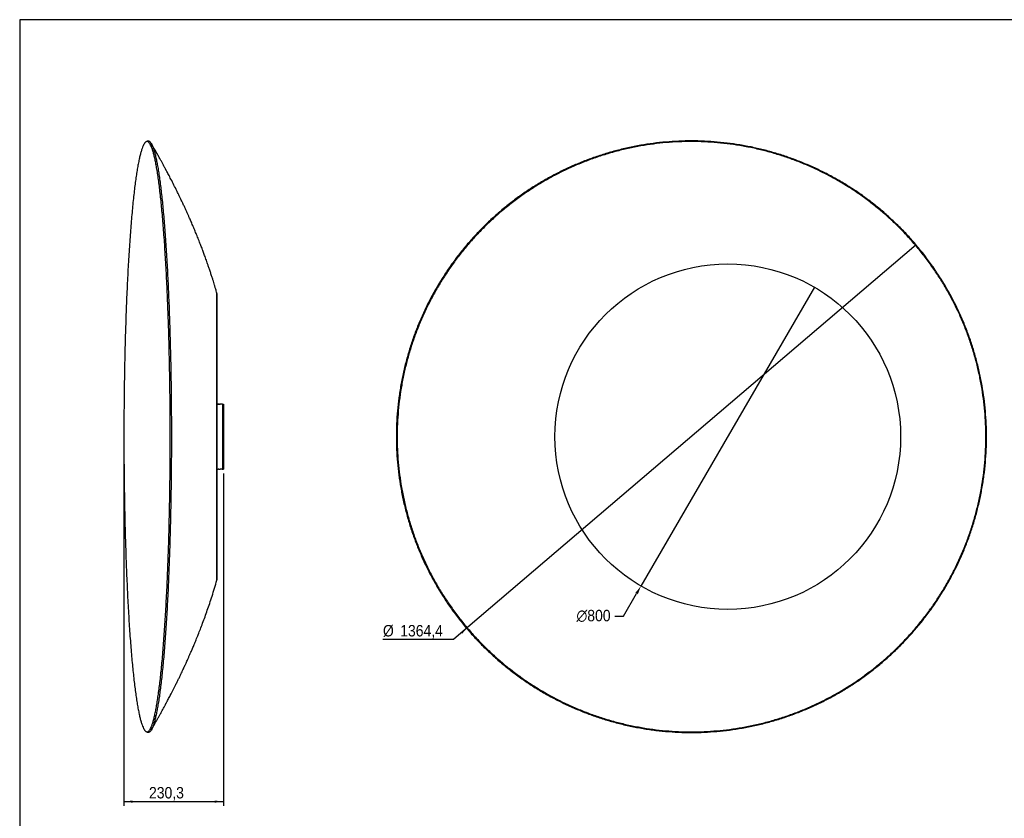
# Model space of a CAD drawing. Header units: millimetres. Extents: x 99 to 4199, y 26 to 2896.
# Tile 2 of 3: x 99 to 2378, y 1047 to 2896. Entities that reach past the tile are written whole.
import ezdxf

# ---------------------------------------------------------------- set-up
doc = ezdxf.new("R2010")
doc.units = ezdxf.units.MM
doc.header["$LTSCALE"] = 10
doc.header["$PDSIZE"] = -1
doc.linetypes.add('SLD-Solido', pattern=[0])
doc.layers.add('QUOTE', color=1, linetype='SLD-Solido')
doc.layers.add('SCHIZZI', color=9, linetype='Continuous')
doc.styles.add('SLDTEXTSTYLE0', font='GOTHIC.TTF', dxfattribs={"width": 0.913})
doc.dimstyles.new('SLDDIMSTYLE0', dxfattribs={"dimtxt": 26.458333, "dimasz": 20, "dimexe": 0, "dimexo": 0.0625, "dimgap": 6.614583, "dimtad": 0, "dimtih": 1, "dimtoh": 1, "dimdec": 1, "dimrnd": 1e-09, "dimzin": 12, "dimdsep": 46, "dimtxsty": 'SLDTEXTSTYLE0', "dimblk1": 'NONE', "dimsah": 1, "dimcen": 0, "dimadec": 0, "dimazin": 3, "dimtfac": 1, "dimtdec": 1, "dimtmove": 0, "dimatfit": 3, "dimldrblk": 'NONE', "dimfxl": 1, "dimfrac": 2, "dimtolj": 1, "dimtzin": 12, "dimarcsym": 0})
doc.dimstyles.new('SLDDIMSTYLE1', dxfattribs={"dimtxt": 26.458333, "dimasz": 20, "dimexe": 0, "dimexo": 0.0625, "dimgap": 6.614583, "dimtad": 1, "dimdec": 1, "dimrnd": 1e-09, "dimzin": 12, "dimdsep": 46, "dimtxsty": 'SLDTEXTSTYLE0', "dimsah": 1, "dimcen": 0.09, "dimadec": 0, "dimazin": 3, "dimtfac": 1, "dimtdec": 1, "dimtofl": 0, "dimtmove": 0, "dimatfit": 3, "dimfxl": 1, "dimfrac": 2, "dimtolj": 1, "dimtzin": 12, "dimarcsym": 0})

# ---------------------------------------------------------------- blocks, each defined once
blk = doc.blocks.new('_D')
at = {"layer": 'QUOTE', "transparency": 16777216}
for p, q in [((2174.5, 2375), (1136.8, 1489.2)), ((1136.8, 1489.2), (1103.5, 1460.7)), ((1103.5, 1460.7), (940.2, 1460.7))]:
    blk.add_line(p, q, dxfattribs=at)
blk.add_solid([(1136.8, 1489.2), (1120, 1478.1), (1123.2, 1474.3)], dxfattribs=at)
at = {"layer": 'QUOTE', "transparency": 16777216, "char_height": 26.46, "attachment_point": 1, "style": 'SLDTEXTSTYLE0'}
for s, insert in [('%%c', (940.2, 1494.5)), ('1364,4', (980.1, 1494.5))]:
    blk.add_mtext(s, dxfattribs=dict(at, insert=insert))
blk = doc.blocks.new('_None')
blk = doc.blocks.new('_D_1')
at = {"layer": 'Defpoints', "color": 0, "transparency": 16777216}
for p in [(1939.1, 2276.5), (1537.3, 1584.7)]:
    blk.add_point(p, dxfattribs=at)
at = {"layer": 'QUOTE', "color": 0, "lineweight": -2, "transparency": 16777216}
for p, q in [((1939.1, 2276.5), (1537.3, 1584.7)), ((1496.7, 1514.9), (1527.3, 1567.4)), ((1476.7, 1514.9), (1496.7, 1514.9))]:
    blk.add_line(p, q, dxfattribs=at)
at = {"layer": 'QUOTE', "color": 0, "transparency": 16777216}
blk.add_solid([(1524.4, 1569.1), (1530.1, 1565.8), (1537.3, 1584.7)], dxfattribs=at)
at = {"layer": 'QUOTE', "color": 0, "transparency": 16777216, "insert": (1388, 1529.6), "char_height": 26.46, "attachment_point": 1, "style": 'SLDTEXTSTYLE0'}
blk.add_mtext('\\A1;∅800', dxfattribs=at)
blk = doc.blocks.new('_D_2')
at = {"layer": 'QUOTE', "transparency": 16777216}
for p, q in [((340.7, 1939.9), (340.7, 1075.6)), ((571, 1845.6), (571, 1075.6)), ((340.7, 1085.6), (571, 1085.6))]:
    blk.add_line(p, q, dxfattribs=at)
for points in [[(340.7, 1085.6), (360.7, 1083.1), (360.7, 1088.1)], [(571, 1085.6), (551, 1088.1), (551, 1083.1)]]:
    blk.add_solid(points, dxfattribs=at)
at = {"layer": 'QUOTE', "transparency": 16777216, "insert": (398.7, 1119.4), "char_height": 26.46, "attachment_point": 1, "style": 'SLDTEXTSTYLE0'}
blk.add_mtext('230,3', dxfattribs=at)

msp = doc.modelspace()

# ---------------------------------------------------------------- linework, layer by layer
for p, q in [((555.97, 2261.83), (555.97, 1765.03)), ((556.07, 2221.71), (555.97, 2221.71)), ((555.97, 2211.71), (556.07, 2211.71)), ((556.07, 2221.71), (556.07, 2218.62)), ((556.07, 2218.62), (556.07, 2211.71)), ((556.07, 2088.73), (555.97, 2088.73)), ((555.97, 2078.73), (556.07, 2078.73)), ((556.07, 2088.73), (556.07, 2085.64)), ((556.07, 2085.64), (556.07, 2078.73)), ((555.97, 2006.13), (559.19, 2006.13)), ((555.97, 2006.13), (558.48, 2006.13)), ((559.19, 2006.13), (558.48, 2006.13)), ((560.55, 2006.13), (558.48, 2006.13)), ((561.26, 2006.13), (559.19, 2006.13)), ((567.97, 2006.13), (562.68, 2006.13)), ((568.38, 2006.13), (563.38, 2006.13)), ((568.82, 2006.13), (567.97, 2006.13)), ((568.82, 2006.13), (568.82, 2006.13)), ((568.82, 2006.13), (568.97, 2006.13)), ((568.97, 2006.13), (568.97, 2003.42)), ((568.97, 2005.63), (570.97, 2005.63)), ((570.97, 2005.63), (570.97, 2000.63)), ((568.97, 2003.42), (568.97, 2000.63)), ((568.97, 2000.63), (568.97, 1860.63)), ((570.97, 2000.63), (570.97, 1860.63)), ((556.07, 1887.12), (555.97, 1887.12)), ((555.97, 1877.12), (556.07, 1877.12)), ((556.07, 1887.12), (556.07, 1884.04)), ((556.07, 1884.04), (556.07, 1877.12)), ((555.97, 1855.13), (558.53, 1855.13)), ((560.55, 1855.13), (558.53, 1855.13)), ((568.38, 1855.13), (563.38, 1855.13)), ((568.82, 1855.13), (568.38, 1855.13)), ((568.97, 1855.13), (568.82, 1855.13)), ((568.82, 1855.13), (568.82, 1855.13)), ((568.97, 1860.63), (568.97, 1856.41)), ((568.97, 1856.41), (568.97, 1855.13)), ((568.97, 1855.63), (570.97, 1855.63)), ((570.97, 1860.63), (570.97, 1855.63)), ((555.97, 1765.03), (555.97, 1599.43)), ((556.07, 1698.05), (555.97, 1698.05)), ((555.97, 1688.05), (556.07, 1688.05)), ((556.07, 1698.05), (556.07, 1694.96)), ((556.07, 1694.96), (556.07, 1688.05)), ((556.07, 1629.43), (555.97, 1629.43)), ((555.97, 1619.43), (556.07, 1619.43)), ((556.07, 1629.43), (556.07, 1626.34)), ((556.07, 1626.34), (556.07, 1619.43)), ((556.01, 1608.88), (555.97, 1608.88)), ((556.01, 1608.86), (555.97, 1608.86)), ((555.97, 1605.81), (556.01, 1605.81)), ((555.97, 1605.8), (556.01, 1605.8))]:
    msp.add_line(p, q)
at = {"flags": 128}
for points in [[(394.34, 2614.69), (393.05, 2613.93), (391.77, 2613.17)], [(391.77, 1247.88), (393.06, 1247.12), (394.34, 1246.36)]]:
    msp.add_lwpolyline(points, dxfattribs=at)
msp.add_circle((1738.2, 1930.63), 400)
for centre, start, end in [((558.7, 2002.89), 93.9553, 147.42937), ((558.73, 1858.36), 211.52864, 266.39783)]:
    msp.add_arc(centre, 3.24, start, end)
for centre, major_axis, start_param, end_param in [((561.97, 2006.14), (2, 0.01), 3.9269908, 4.7123643), ((561.97, 2006.14), (1, 0.005), 3.9269908, 4.7123643), ((561.97, 2006.14), (1, -0.005), 4.7124136, 5.4977871), ((561.97, 2006.14), (2, -0.01), 4.7124136, 5.4977871), ((566.97, 2006.14), (2, -0.01), 5.4977871, 5.8904986), ((561.97, 1855.14), (2, 0.01), 3.9269908, 4.7123643), ((561.97, 1855.14), (2, -0.01), 4.7124136, 5.4977871), ((566.97, 1855.14), (2, -0.01), 5.4977871, 5.8904986)]:
    msp.add_ellipse(centre, major_axis=major_axis, ratio=0.0049668, start_param=start_param, end_param=end_param)
for points, knots in [([(340.65, 1930.53), (340.66, 1940.54), (340.68, 1960.58), (340.84, 1990.58), (341.1, 2020.46), (341.46, 2050.17), (341.92, 2079.47), (342.48, 2108.32), (343.13, 2136.65), (343.88, 2164.61), (344.72, 2192.29), (345.67, 2219.64), (346.71, 2246.6), (347.85, 2272.94), (349.08, 2298.62), (350.38, 2323.45), (351.76, 2347.37), (353.21, 2370.38), (354.74, 2392.57), (356.35, 2414.02), (358.05, 2434.68), (359.82, 2454.49), (361.66, 2473.29), (363.57, 2491.04), (365.52, 2507.6), (367.51, 2522.97), (369.54, 2537.15), (371.62, 2550.19), (373.76, 2562.15), (375.94, 2572.97), (378.18, 2582.62), (380.44, 2591.01), (382.73, 2598.12), (385.03, 2603.91), (387.34, 2608.39), (389.64, 2611.57), (391.95, 2613.48), (394.28, 2614.13), (396.63, 2613.47), (398.98, 2611.49), (401.32, 2608.2), (403.65, 2603.59), (405.95, 2597.72), (408.22, 2590.62), (410.44, 2582.33), (412.63, 2572.82), (414.8, 2562.05), (416.95, 2550.01), (419.07, 2536.71), (421.13, 2522.23), (423.15, 2506.6), (425.09, 2489.96), (426.97, 2472.37), (428.78, 2453.86), (430.52, 2434.38), (432.2, 2413.84), (433.82, 2392.25), (435.38, 2369.64), (436.85, 2346.18), (438.25, 2321.92), (439.54, 2297.05), (440.75, 2271.63), (441.86, 2245.73), (442.89, 2219.24), (443.83, 2192.05), (444.68, 2164.2), (445.43, 2135.73), (446.09, 2106.86), (446.65, 2077.65), (447.1, 2048.33), (447.45, 2018.97), (447.7, 1989.61), (447.86, 1960.15), (447.91, 1930.45), (447.85, 1900.57), (447.7, 1870.57), (447.44, 1840.69), (447.08, 1810.98), (446.62, 1781.68), (446.06, 1752.83), (445.41, 1724.49), (444.67, 1696.53), (443.82, 1668.85), (442.88, 1641.49), (441.83, 1614.53), (440.7, 1588.19), (439.47, 1562.5), (438.16, 1537.67), (436.78, 1513.74), (435.33, 1490.73), (433.8, 1468.54), (432.19, 1447.08), (430.5, 1426.41), (428.72, 1406.6), (426.88, 1387.8), (424.98, 1370.05), (423.03, 1353.48), (421.03, 1338.1), (419, 1323.93), (416.92, 1310.88), (414.79, 1298.92), (412.6, 1288.09), (410.37, 1278.43), (408.1, 1270.04), (405.81, 1262.93), (403.51, 1257.14), (401.21, 1252.67), (398.9, 1249.48), (396.59, 1247.57), (394.26, 1246.92), (391.92, 1247.58), (389.56, 1249.56), (387.22, 1252.86), (384.89, 1257.46), (382.59, 1263.34), (380.32, 1270.44), (378.1, 1278.73), (375.91, 1288.24), (373.74, 1299.02), (371.59, 1311.06), (369.47, 1324.37), (367.41, 1338.85), (365.39, 1354.48), (363.44, 1371.12), (361.57, 1388.72), (359.76, 1407.23), (358.02, 1426.71), (356.34, 1447.26), (354.72, 1468.85), (353.16, 1491.47), (351.69, 1514.93), (350.29, 1539.2), (348.99, 1564.07), (347.79, 1589.49), (346.68, 1615.4), (345.65, 1641.89), (344.71, 1669.08), (343.86, 1696.94), (343.11, 1725.41), (342.45, 1754.28), (341.89, 1783.5), (341.44, 1812.82), (341.09, 1842.18), (340.84, 1871.54), (340.68, 1901.01), (340.66, 1920.69), (340.65, 1930.53)], [0, 0, 0, 0, 0.007, 0.0139999, 0.0209998, 0.0279997, 0.0349996, 0.0418745, 0.0487493, 0.0556242, 0.062499, 0.0694987, 0.0764985, 0.0834982, 0.0904979, 0.0974976, 0.1043723, 0.111247, 0.1181216, 0.1249963, 0.1319959, 0.1389955, 0.145995, 0.1529946, 0.1599942, 0.1668687, 0.1737433, 0.1806179, 0.1874924, 0.1944919, 0.2014915, 0.208491, 0.2154905, 0.22249, 0.2293645, 0.236239, 0.2431135, 0.249988, 0.2569875, 0.263987, 0.2709865, 0.277986, 0.2849855, 0.29186, 0.2987345, 0.3056091, 0.3124836, 0.3194832, 0.3264827, 0.3334822, 0.3404818, 0.3474813, 0.3543559, 0.3612305, 0.3681052, 0.3749798, 0.3819794, 0.3889791, 0.3959787, 0.4029784, 0.4099781, 0.4168528, 0.4237275, 0.4306023, 0.4374771, 0.4444769, 0.4514767, 0.4584765, 0.4654763, 0.4724762, 0.4793511, 0.4862261, 0.4931011, 0.4999761, 0.5069761, 0.5139761, 0.5209761, 0.5279762, 0.5349763, 0.5418515, 0.5487267, 0.5556019, 0.5624771, 0.5694773, 0.5764776, 0.5834778, 0.5904781, 0.5974784, 0.6043537, 0.6112291, 0.6181044, 0.6249798, 0.6319802, 0.6389806, 0.645981, 0.6529814, 0.6599818, 0.6668572, 0.6737327, 0.6806082, 0.6874836, 0.6944841, 0.7014846, 0.708485, 0.7154855, 0.722486, 0.7293615, 0.736237, 0.7431125, 0.749988, 0.7569885, 0.763989, 0.7709895, 0.77799, 0.7849905, 0.791866, 0.7987415, 0.8056169, 0.8124924, 0.8194929, 0.8264933, 0.8334938, 0.8404942, 0.8474946, 0.8543701, 0.8612455, 0.8681209, 0.8749963, 0.8819966, 0.888997, 0.8959973, 0.9029976, 0.9099979, 0.9168732, 0.9237485, 0.9306237, 0.937499, 0.9444992, 0.9514994, 0.9584995, 0.9654996, 0.9724997, 0.9793749, 0.9862499, 0.993125, 1, 1, 1, 1]), ([(394.34, 2614.65), (394.4, 2614.7), (395.23, 2615.4), (396.86, 2615.57), (399.2, 2615.02), (401.56, 2613.01), (403.91, 2609.71), (406.25, 2605.09), (408.55, 2599.21), (410.82, 2592.09), (413.05, 2583.79), (415.24, 2574.26), (417.42, 2563.47), (419.57, 2551.41), (421.69, 2538.07), (423.76, 2523.56), (425.78, 2507.9), (427.73, 2491.23), (429.61, 2473.59), (431.41, 2455.05), (433.16, 2435.53), (434.84, 2414.95), (436.46, 2393.31), (438.02, 2370.65), (439.5, 2347.14), (440.89, 2322.82), (442.19, 2297.9), (443.4, 2272.42), (444.51, 2246.47), (445.53, 2219.92), (446.47, 2192.67), (447.32, 2164.75), (448.08, 2136.21), (448.74, 2107.28), (449.3, 2078), (449.75, 2048.61), (450.1, 2019.18), (450.35, 1989.75), (450.5, 1960.22), (450.55, 1930.45), (450.5, 1900.5), (450.35, 1870.43), (450.09, 1840.48), (449.73, 1810.7), (449.27, 1781.33), (448.71, 1752.41), (448.06, 1724.01), (447.31, 1695.99), (446.47, 1668.24), (445.52, 1640.82), (444.48, 1613.8), (443.34, 1587.39), (442.12, 1561.65), (440.81, 1536.77), (439.43, 1512.78), (437.98, 1489.72), (436.45, 1467.48), (434.83, 1445.98), (433.14, 1425.27), (431.36, 1405.41), (429.52, 1386.57), (427.61, 1368.78), (425.66, 1352.18), (423.66, 1336.77), (421.62, 1322.56), (419.54, 1309.49), (417.4, 1297.5), (415.22, 1286.65), (412.98, 1276.98), (410.71, 1268.57), (408.41, 1261.44), (406.11, 1255.64), (403.8, 1251.15), (401.49, 1247.97), (399.17, 1246.02), (396.84, 1245.49), (395.22, 1245.64), (394.39, 1246.35), (394.34, 1246.4)], [0, 0, 0, 0, 0.0010503, 0.014402, 0.0279964, 0.0415909, 0.0551853, 0.0687798, 0.0823742, 0.095726, 0.1090778, 0.1224296, 0.1357815, 0.1493762, 0.1629709, 0.1765657, 0.1901606, 0.2037555, 0.2171078, 0.2304602, 0.2438127, 0.2571653, 0.2707607, 0.2843563, 0.2979519, 0.3115477, 0.3251436, 0.3384968, 0.3518502, 0.3652036, 0.3785572, 0.3921536, 0.4057501, 0.4193468, 0.4329435, 0.4465403, 0.4598944, 0.4732486, 0.4866029, 0.4999572, 0.5135544, 0.5271515, 0.5407488, 0.554346, 0.5679433, 0.5812978, 0.5946523, 0.6080067, 0.6213612, 0.6349584, 0.6485556, 0.6621527, 0.6757498, 0.6893469, 0.7027011, 0.7160553, 0.7294094, 0.7427635, 0.7563603, 0.7699571, 0.7835538, 0.7971504, 0.810747, 0.8241008, 0.8374546, 0.8508084, 0.8641621, 0.8777585, 0.8913549, 0.9049513, 0.9185477, 0.9321441, 0.9454977, 0.9588513, 0.9722049, 0.9855586, 0.999155, 1, 1, 1, 1]), ([(555.85, 2262.98), (555.37, 2264.66), (554.48, 2267.73), (553.26, 2271.89), (552.24, 2275.33), (551.33, 2278.36), (550.15, 2282.27), (548.61, 2287.3), (546.53, 2293.97), (544.16, 2301.44), (541.45, 2309.77), (538.72, 2317.98), (536.09, 2325.7), (533.7, 2332.59), (531.48, 2338.91), (529.43, 2344.64), (527.5, 2349.94), (525.22, 2356.18), (522.33, 2363.92), (518.65, 2373.58), (514.44, 2384.37), (510.06, 2395.33), (505.57, 2406.29), (501.21, 2416.71), (496.91, 2426.76), (493.12, 2435.47), (489.91, 2442.72), (487.26, 2448.63), (485, 2453.63), (483.09, 2457.79), (481.41, 2461.45), (479.77, 2464.99), (477.95, 2468.9), (475.81, 2473.47), (473.24, 2478.89), (470.22, 2485.2), (466.78, 2492.29), (462.16, 2501.72), (456.37, 2513.3), (450.86, 2524.08), (446.62, 2532.26), (443.86, 2537.53), (441.39, 2542.22), (439.56, 2545.66), (438.36, 2547.91), (437.65, 2549.24), (436.97, 2550.5), (436.11, 2552.11), (434.85, 2554.45), (433.18, 2557.54), (430.93, 2561.68), (428.05, 2566.95), (424.46, 2573.44), (420.26, 2580.97), (415.43, 2589.52), (409.96, 2599.11), (406.05, 2605.82), (404, 2609.35)], [0, 0, 0, 0, 0.0138479, 0.025285, 0.0343111, 0.0421945, 0.0502621, 0.0666495, 0.0838074, 0.1055163, 0.1286546, 0.1530643, 0.1739009, 0.1931414, 0.2107841, 0.2268276, 0.2412711, 0.2554304, 0.2793812, 0.3066122, 0.3371398, 0.3709837, 0.399917, 0.4308613, 0.4603552, 0.4864003, 0.5060462, 0.5231133, 0.5375927, 0.5494772, 0.5593565, 0.5694527, 0.5803008, 0.5935184, 0.6093381, 0.6277724, 0.6488355, 0.6716186, 0.7108303, 0.7512217, 0.7674197, 0.7838046, 0.7984119, 0.8094855, 0.8147791, 0.8185768, 0.8214108, 0.8261105, 0.8330945, 0.8423673, 0.8539348, 0.8703408, 0.8898953, 0.912616, 0.9385238, 0.9676427, 1, 1, 1, 1]), ([(971.2, 1930.53), (971.33, 1940.57), (971.58, 1960.65), (973.64, 1990.72), (976.91, 2020.68), (981.53, 2050.45), (987.4, 2079.82), (994.5, 2108.73), (1002.79, 2137.14), (1012.29, 2165.16), (1023.06, 2192.9), (1035.09, 2220.32), (1048.39, 2247.34), (1062.87, 2273.74), (1078.49, 2299.48), (1095.12, 2324.36), (1112.71, 2348.34), (1131.2, 2371.4), (1150.67, 2393.63), (1171.2, 2415.13), (1192.78, 2435.84), (1215.37, 2455.69), (1238.82, 2474.53), (1263.06, 2492.32), (1287.92, 2508.91), (1313.32, 2524.32), (1339.2, 2538.52), (1365.66, 2551.59), (1392.83, 2563.57), (1420.66, 2574.42), (1449.11, 2584.09), (1477.96, 2592.5), (1507.14, 2599.62), (1536.43, 2605.42), (1565.77, 2609.9), (1595.1, 2613.09), (1624.54, 2615.01), (1654.21, 2615.66), (1684.06, 2615), (1714.03, 2613.02), (1743.89, 2609.71), (1773.57, 2605.09), (1802.84, 2599.21), (1831.66, 2592.09), (1859.98, 2583.79), (1887.91, 2574.26), (1915.57, 2563.47), (1942.9, 2551.41), (1969.83, 2538.07), (1996.15, 2523.56), (2021.82, 2507.9), (2046.62, 2491.23), (2070.54, 2473.59), (2093.53, 2455.05), (2115.7, 2435.53), (2137.14, 2414.95), (2157.79, 2393.31), (2177.59, 2370.65), (2196.38, 2347.14), (2214.12, 2322.82), (2230.68, 2297.9), (2246.04, 2272.42), (2260.21, 2246.47), (2273.25, 2219.92), (2285.21, 2192.67), (2296.03, 2164.75), (2305.68, 2136.21), (2314.07, 2107.28), (2321.18, 2078), (2326.97, 2048.61), (2331.44, 2019.18), (2334.63, 1989.75), (2336.54, 1960.22), (2337.19, 1930.45), (2336.54, 1900.5), (2334.56, 1870.43), (2331.27, 1840.48), (2326.66, 1810.7), (2320.79, 1781.33), (2313.7, 1752.41), (2305.41, 1724.01), (2295.91, 1695.99), (2285.15, 1668.24), (2273.11, 1640.82), (2259.81, 1613.8), (2245.34, 1587.39), (2229.72, 1561.65), (2213.09, 1536.77), (2195.5, 1512.78), (2177.01, 1489.72), (2157.54, 1467.48), (2137.01, 1445.98), (2115.43, 1425.27), (2092.84, 1405.41), (2069.39, 1386.57), (2045.14, 1368.78), (2020.29, 1352.18), (1994.89, 1336.77), (1969.01, 1322.56), (1942.54, 1309.49), (1915.37, 1297.5), (1887.53, 1286.65), (1859.08, 1276.98), (1830.23, 1268.57), (1801.05, 1261.44), (1771.75, 1255.64), (1742.4, 1251.15), (1713.07, 1247.96), (1683.63, 1246.04), (1653.96, 1245.4), (1624.1, 1246.05), (1594.13, 1248.03), (1564.27, 1251.34), (1534.58, 1255.95), (1505.3, 1261.84), (1476.48, 1268.96), (1448.16, 1277.27), (1420.23, 1286.8), (1392.56, 1297.59), (1365.23, 1309.65), (1338.29, 1322.99), (1311.96, 1337.51), (1286.3, 1353.17), (1261.49, 1369.84), (1237.58, 1387.48), (1214.59, 1406.03), (1192.41, 1425.56), (1170.97, 1446.15), (1150.32, 1467.79), (1130.52, 1490.45), (1111.74, 1513.97), (1094, 1538.29), (1077.44, 1563.22), (1062.08, 1588.7), (1047.91, 1614.66), (1034.88, 1641.21), (1022.92, 1668.47), (1012.1, 1696.39), (1002.46, 1724.93), (994.08, 1753.87), (986.97, 1783.15), (981.19, 1812.54), (976.71, 1841.98), (973.55, 1871.4), (971.57, 1900.94), (971.32, 1920.66), (971.2, 1930.53)], [0, 0, 0, 0, 0.0070004, 0.0140008, 0.0210012, 0.0280015, 0.0350018, 0.0418771, 0.0487523, 0.0556275, 0.0625027, 0.0695028, 0.0765028, 0.0835028, 0.0905027, 0.0975026, 0.1043774, 0.1112522, 0.118127, 0.1250017, 0.1320013, 0.1390009, 0.1460004, 0.1529999, 0.1599994, 0.1668738, 0.1737482, 0.1806225, 0.1874969, 0.1944961, 0.2014953, 0.2084945, 0.2154937, 0.2224928, 0.2293669, 0.2362411, 0.2431152, 0.2499893, 0.2569884, 0.2639874, 0.2709865, 0.2779856, 0.2849846, 0.2918588, 0.2987329, 0.3056071, 0.3124813, 0.3194804, 0.3264796, 0.3334789, 0.3404782, 0.3474775, 0.3543519, 0.3612263, 0.3681008, 0.3749754, 0.381975, 0.3889746, 0.3959743, 0.402974, 0.4099738, 0.4168487, 0.4237237, 0.4305986, 0.4374737, 0.4444738, 0.4514739, 0.4584741, 0.4654744, 0.4724746, 0.47935, 0.4862254, 0.4931008, 0.4999762, 0.5069767, 0.5139771, 0.5209776, 0.5279781, 0.5349787, 0.5418542, 0.5487297, 0.5556052, 0.5624808, 0.5694812, 0.5764817, 0.5834822, 0.5904826, 0.597483, 0.6043584, 0.6112338, 0.6181091, 0.6249844, 0.6319847, 0.638985, 0.6459852, 0.6529854, 0.6599856, 0.6668608, 0.6737359, 0.6806111, 0.6874862, 0.6944863, 0.7014864, 0.7084864, 0.7154865, 0.7224866, 0.7293616, 0.7362367, 0.7431118, 0.7499869, 0.756987, 0.763987, 0.7709871, 0.7779872, 0.7849874, 0.7918625, 0.7987377, 0.8056129, 0.8124881, 0.8194883, 0.8264885, 0.8334888, 0.840489, 0.8474894, 0.8543647, 0.8612401, 0.8681154, 0.8749909, 0.8819913, 0.8889917, 0.8959922, 0.9029926, 0.9099931, 0.9168687, 0.9237442, 0.9306197, 0.9374953, 0.9444958, 0.9514964, 0.9584969, 0.9654974, 0.972498, 0.9793735, 0.986249, 0.9931245, 1, 1, 1, 1]), ([(973.01, 1930.53), (973.13, 1940.54), (973.39, 1960.58), (975.44, 1990.58), (978.71, 2020.46), (983.31, 2050.17), (989.16, 2079.47), (996.25, 2108.32), (1004.51, 2136.65), (1013.99, 2164.61), (1024.73, 2192.29), (1036.74, 2219.64), (1050.01, 2246.6), (1064.44, 2272.94), (1080.02, 2298.62), (1096.61, 2323.45), (1114.16, 2347.37), (1132.61, 2370.38), (1152.03, 2392.57), (1172.51, 2414.02), (1194.03, 2434.68), (1216.58, 2454.49), (1239.96, 2473.29), (1264.15, 2491.04), (1288.95, 2507.6), (1314.29, 2522.97), (1340.11, 2537.15), (1366.52, 2550.19), (1393.62, 2562.15), (1421.39, 2572.97), (1449.77, 2582.62), (1478.55, 2591.01), (1507.67, 2598.12), (1536.9, 2603.91), (1566.17, 2608.39), (1595.44, 2611.57), (1624.81, 2613.48), (1654.41, 2614.13), (1684.2, 2613.47), (1714.1, 2611.49), (1743.89, 2608.2), (1773.5, 2603.59), (1802.71, 2597.72), (1831.47, 2590.62), (1859.72, 2582.33), (1887.58, 2572.82), (1915.18, 2562.05), (1942.45, 2550.01), (1969.32, 2536.71), (1995.59, 2522.23), (2021.19, 2506.6), (2045.94, 2489.96), (2069.79, 2472.37), (2092.73, 2453.86), (2114.85, 2434.38), (2136.24, 2413.84), (2156.84, 2392.25), (2176.59, 2369.64), (2195.33, 2346.18), (2213.03, 2321.92), (2229.54, 2297.05), (2244.87, 2271.63), (2259.01, 2245.73), (2272.01, 2219.24), (2283.94, 2192.05), (2294.73, 2164.2), (2304.36, 2135.73), (2312.72, 2106.86), (2319.81, 2077.65), (2325.58, 2048.33), (2330.05, 2018.97), (2333.23, 1989.61), (2335.14, 1960.15), (2335.78, 1930.45), (2335.13, 1900.57), (2333.16, 1870.57), (2329.87, 1840.69), (2325.28, 1810.98), (2319.43, 1781.68), (2312.35, 1752.83), (2304.09, 1724.49), (2294.61, 1696.53), (2283.87, 1668.85), (2271.87, 1641.49), (2258.61, 1614.53), (2244.17, 1588.19), (2228.59, 1562.5), (2212.01, 1537.67), (2194.46, 1513.74), (2176.01, 1490.73), (2156.59, 1468.54), (2136.11, 1447.08), (2114.59, 1426.41), (2092.04, 1406.6), (2068.65, 1387.8), (2044.46, 1370.05), (2019.66, 1353.48), (1994.32, 1338.1), (1968.5, 1323.93), (1942.09, 1310.88), (1914.98, 1298.92), (1887.21, 1288.09), (1858.83, 1278.43), (1830.04, 1270.04), (1800.92, 1262.93), (1771.69, 1257.14), (1742.41, 1252.67), (1713.14, 1249.48), (1683.77, 1247.57), (1654.16, 1246.92), (1624.37, 1247.58), (1594.46, 1249.56), (1564.67, 1252.86), (1535.05, 1257.46), (1505.84, 1263.34), (1477.08, 1270.44), (1448.82, 1278.73), (1420.95, 1288.24), (1393.35, 1299.02), (1366.08, 1311.06), (1339.21, 1324.37), (1312.94, 1338.85), (1287.33, 1354.48), (1262.59, 1371.12), (1238.73, 1388.72), (1215.79, 1407.23), (1193.67, 1426.71), (1172.28, 1447.26), (1151.68, 1468.85), (1131.93, 1491.47), (1113.19, 1514.93), (1095.49, 1539.2), (1078.98, 1564.07), (1063.66, 1589.49), (1049.52, 1615.4), (1036.52, 1641.89), (1024.6, 1669.08), (1013.81, 1696.94), (1004.19, 1725.41), (995.82, 1754.28), (988.74, 1783.5), (982.97, 1812.82), (978.5, 1842.18), (975.35, 1871.54), (973.37, 1901.01), (973.13, 1920.69), (973.01, 1930.53)], [0, 0, 0, 0, 0.007, 0.0139999, 0.0209998, 0.0279997, 0.0349996, 0.0418745, 0.0487493, 0.0556242, 0.062499, 0.0694987, 0.0764985, 0.0834982, 0.0904979, 0.0974976, 0.1043723, 0.111247, 0.1181216, 0.1249963, 0.1319959, 0.1389955, 0.145995, 0.1529946, 0.1599942, 0.1668687, 0.1737433, 0.1806179, 0.1874924, 0.1944919, 0.2014915, 0.208491, 0.2154905, 0.22249, 0.2293645, 0.236239, 0.2431135, 0.249988, 0.2569875, 0.263987, 0.2709865, 0.277986, 0.2849855, 0.29186, 0.2987345, 0.3056091, 0.3124836, 0.3194832, 0.3264827, 0.3334822, 0.3404818, 0.3474813, 0.3543559, 0.3612305, 0.3681052, 0.3749798, 0.3819794, 0.3889791, 0.3959787, 0.4029784, 0.4099781, 0.4168528, 0.4237275, 0.4306023, 0.4374771, 0.4444769, 0.4514767, 0.4584765, 0.4654763, 0.4724762, 0.4793511, 0.4862261, 0.4931011, 0.4999761, 0.5069761, 0.5139761, 0.5209761, 0.5279762, 0.5349763, 0.5418515, 0.5487267, 0.5556019, 0.5624771, 0.5694773, 0.5764776, 0.5834778, 0.5904781, 0.5974784, 0.6043537, 0.6112291, 0.6181044, 0.6249798, 0.6319802, 0.6389806, 0.645981, 0.6529814, 0.6599818, 0.6668572, 0.6737327, 0.6806082, 0.6874836, 0.6944841, 0.7014846, 0.708485, 0.7154855, 0.722486, 0.7293615, 0.736237, 0.7431125, 0.749988, 0.7569885, 0.763989, 0.7709895, 0.77799, 0.7849905, 0.791866, 0.7987415, 0.8056169, 0.8124924, 0.8194929, 0.8264933, 0.8334938, 0.8404942, 0.8474946, 0.8543701, 0.8612455, 0.8681209, 0.8749963, 0.8819966, 0.888997, 0.8959973, 0.9029976, 0.9099979, 0.9168732, 0.9237485, 0.9306237, 0.937499, 0.9444992, 0.9514994, 0.9584995, 0.9654996, 0.9724997, 0.9793749, 0.9862499, 0.993125, 1, 1, 1, 1]), ([(555.85, 1598.27), (555.85, 1598.37), (555.85, 1598.58), (555.85, 1600.2), (555.85, 1602.79), (555.85, 1606.43), (555.85, 1611.09), (555.85, 1616.75), (555.85, 1623.4), (555.85, 1631.02), (555.86, 1639.58), (555.86, 1649.06), (555.86, 1659.42), (555.86, 1670.64), (555.86, 1682.67), (555.86, 1695.48), (555.86, 1709.03), (555.86, 1723.28), (555.86, 1738.18), (555.86, 1753.69), (555.86, 1769.75), (555.86, 1786.32), (555.86, 1803.34), (555.86, 1820.77), (555.86, 1838.54), (555.86, 1856.59), (555.86, 1874.88), (555.86, 1893.35), (555.86, 1911.93), (555.86, 1930.58), (555.86, 1949.22), (555.86, 1967.8), (555.86, 1986.27), (555.86, 2004.56), (555.86, 2022.62), (555.86, 2040.39), (555.86, 2057.82), (555.86, 2074.84), (555.86, 2091.42), (555.86, 2107.48), (555.86, 2122.99), (555.86, 2137.9), (555.86, 2152.15), (555.86, 2165.71), (555.86, 2178.53), (555.86, 2190.56), (555.86, 2201.79), (555.86, 2212.15), (555.86, 2221.63), (555.85, 2230.2), (555.85, 2237.82), (555.85, 2244.48), (555.85, 2250.14), (555.85, 2254.81), (555.85, 2258.44), (555.85, 2261.08), (555.85, 2262.54), (555.85, 2263.15), (555.85, 2262.98), (555.85, 2262.98)], [0, 0, 0, 0, 0.0178448, 0.0357017, 0.0535586, 0.0714155, 0.0892723, 0.1071291, 0.1249858, 0.1428424, 0.160699, 0.1785555, 0.1964119, 0.2142681, 0.2321243, 0.2499804, 0.2678364, 0.2856923, 0.3035482, 0.3214038, 0.3392595, 0.3571151, 0.3749706, 0.3928262, 0.4106818, 0.4285373, 0.4463928, 0.4642483, 0.4821039, 0.4999597, 0.5178155, 0.5356714, 0.5535274, 0.5713835, 0.5892398, 0.6070963, 0.6249529, 0.6428097, 0.6606666, 0.6785237, 0.6963809, 0.7142385, 0.7320962, 0.7499541, 0.7678121, 0.7856704, 0.8035288, 0.8213874, 0.8392462, 0.8571051, 0.8749642, 0.8928233, 0.9106826, 0.928542, 0.9464014, 0.9642608, 0.9821203, 0.9999798, 1, 1, 1, 1]), ([(404, 1251.71), (405.77, 1254.76), (409.17, 1260.59), (413.98, 1268.99), (418.31, 1276.63), (422.18, 1283.52), (425.81, 1290.06), (429.14, 1296.11), (432.09, 1301.53), (434.38, 1305.76), (435.98, 1308.74), (437, 1310.63), (437.72, 1311.98), (438.49, 1313.42), (439.53, 1315.37), (441.04, 1318.22), (443.06, 1322.04), (445.48, 1326.66), (449.41, 1334.19), (454.6, 1344.32), (460.12, 1355.3), (464.61, 1364.38), (468.04, 1371.42), (471.17, 1377.9), (473.9, 1383.63), (476.24, 1388.57), (478.11, 1392.57), (479.57, 1395.71), (480.66, 1398.05), (481.57, 1400.03), (482.55, 1402.15), (483.83, 1404.95), (485.52, 1408.65), (487.58, 1413.23), (490.01, 1418.64), (492.8, 1424.97), (495.96, 1432.2), (499.54, 1440.54), (503.55, 1450.02), (507.97, 1460.71), (512.7, 1472.43), (517.73, 1485.21), (523.01, 1499.05), (528.39, 1513.63), (533.83, 1528.93), (539.3, 1544.9), (544.84, 1561.83), (550.44, 1579.72), (554.02, 1591.99), (555.85, 1598.27)], [0, 0, 0, 0, 0.0278742, 0.0533743, 0.0765179, 0.097321, 0.1157974, 0.13564, 0.151887, 0.164555, 0.1736569, 0.1785663, 0.1815444, 0.1857183, 0.1915426, 0.1990152, 0.2112882, 0.2257742, 0.2403087, 0.2785296, 0.3157369, 0.3374131, 0.3585182, 0.3775569, 0.3942642, 0.4086513, 0.4207287, 0.4291731, 0.4359741, 0.4411358, 0.4463573, 0.4544685, 0.4655109, 0.4786019, 0.4942869, 0.5125576, 0.5334048, 0.5568183, 0.5844427, 0.614928, 0.6482606, 0.6844272, 0.7234156, 0.7652153, 0.807194, 0.8516604, 0.8986138, 0.9480575, 1, 1, 1, 1])]:
    msp.add_open_spline(points, degree=3, knots=knots)
at = {"color": 7, "linetype": 'SLD-Solido', "lineweight": 18, "true_color": 0xffffff}
msp.add_point((340.67, 1949.85), dxfattribs=at)
at = {"layer": 'SCHIZZI', "color": 7, "true_color": 0xffffff}
msp.add_lwpolyline([(4199.45, 26.12), (4199.26, 2896.12), (99.45, 2896.12), (99.45, 26.12)], close=True, dxfattribs=at)

# ---------------------------------------------------------------- dimensions: what is measured, and where the dimension line sits
at = {"layer": 'QUOTE'}
for p1, p2, picture, middle in [((2174.49, 2375.03), (1136.82, 1489.16), '_D', (1013.9, 1481.73)), ((1939.1, 2276.51), (1537.3, 1584.74), '_D_1', (1429.04, 1514.91))]:
    dim = msp.add_diameter_dim_2p(p1=p1, p2=p2, dimstyle='SLDDIMSTYLE0', dxfattribs=at)
    dim.commit()
    dim.dimension.update_dxf_attribs({"geometry": picture, "text_midpoint": middle, "dimtype": 163})
dim = msp.add_linear_dim(base=(570.97, 1085.6), p1=(340.67, 1949.85), p2=(570.97, 1855.63), dimstyle='SLDDIMSTYLE1', dxfattribs=at)
dim.commit()
dim.dimension.update_dxf_attribs({"geometry": '_D_2', "text_midpoint": (442.65, 1085.6), "dimtype": 160})

doc.saveas('drawing.dxf')
